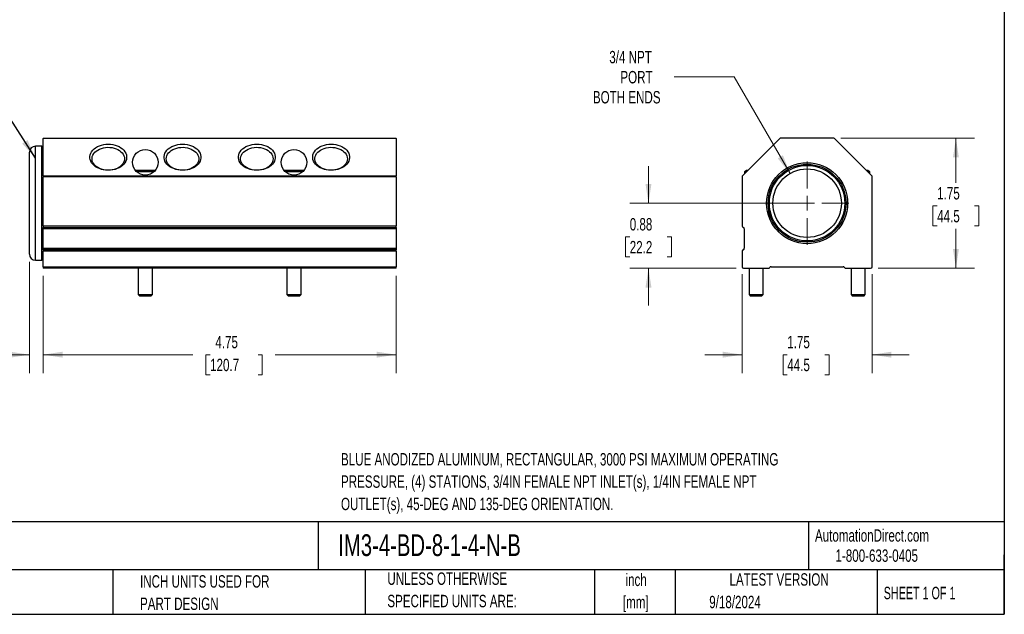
# Model space of a CAD drawing. Header units: inches. Extents: x 0.5 to 21.5, y 0.5 to 16.5.
# Tile 2 of 3: x 8.2 to 21.5, y 0.5 to 8.5. Entities that reach past the tile are written whole.
import ezdxf

# ---------------------------------------------------------------- set-up
doc = ezdxf.new("R2010")
doc.units = ezdxf.units.IN
doc.header["$LTSCALE"] = 2
doc.header["$MEASUREMENT"] = 0
doc.layers.add('TEXT', color=140, linetype='Continuous', lineweight=25)
doc.styles.add('SLDTEXTSTYLE0', font='TXT', dxfattribs={"width": 0.7})
doc.styles.add('SLDTEXTSTYLE1', font='TXT', dxfattribs={"width": 0.65})
doc.dimstyles.new('SLDDIMSTYLE0', dxfattribs={"dimtxt": 0.169922, "dimasz": 0.26, "dimexe": 0, "dimexo": 0.0625, "dimgap": 0.04248, "dimtad": 0, "dimtih": 1, "dimtoh": 1, "dimrnd": 1e-09, "dimzin": 12, "dimdsep": 46, "dimtxsty": 'SLDTEXTSTYLE0', "dimsah": 1, "dimcen": 0.09, "dimadec": 0, "dimazin": 3, "dimtfac": 1, "dimtofl": 0, "dimtmove": 0, "dimatfit": 3, "dimfxl": 0, "dimfrac": 2, "dimtolj": 1, "dimtzin": 12, "dimarcsym": 0})
doc.dimstyles.new('SLDDIMSTYLE1', dxfattribs={"dimtxt": 0.169922, "dimasz": 0.26, "dimexe": 0, "dimexo": 0.0625, "dimgap": 0.04248, "dimtad": 0, "dimtih": 1, "dimtoh": 1, "dimrnd": 1e-09, "dimdsep": 46, "dimtxsty": 'SLDTEXTSTYLE0', "dimsah": 1, "dimcen": 0.09, "dimadec": 0, "dimazin": 2, "dimtfac": 1, "dimtmove": 0, "dimatfit": 0, "dimfxl": 0, "dimfrac": 2, "dimtolj": 1, "dimtzin": 12, "dimarcsym": 0})
doc.dimstyles.new('SLDDIMSTYLE2', dxfattribs={"dimtxt": 0.18, "dimasz": 0.26, "dimexe": 0, "dimexo": 0.0625, "dimgap": 0, "dimtad": 0, "dimtih": 1, "dimtoh": 1, "dimdec": 0, "dimrnd": 1e-09, "dimzin": 0, "dimdsep": 46, "dimtxsty": 'Standard', "dimsah": 1, "dimcen": 0.09, "dimadec": 0, "dimazin": 0, "dimtfac": 0.26, "dimtdec": 0, "dimtofl": 0, "dimtmove": 0, "dimatfit": 3, "dimfxl": 0, "dimfrac": 2, "dimtolj": 1, "dimtzin": 0, "dimarcsym": 0})
doc.dimstyles.new('SLDDIMSTYLE3', dxfattribs={"dimtxt": 0.169922, "dimasz": 0.26, "dimexe": 0, "dimexo": 0.0625, "dimgap": 0.04248, "dimtad": 0, "dimtih": 1, "dimtoh": 1, "dimrnd": 1e-09, "dimzin": 12, "dimdsep": 46, "dimtxsty": 'SLDTEXTSTYLE0', "dimsah": 1, "dimcen": 0.09, "dimadec": 0, "dimazin": 3, "dimtfac": 1, "dimtmove": 0, "dimatfit": 0, "dimfxl": 0, "dimfrac": 2, "dimtolj": 1, "dimtzin": 12, "dimarcsym": 0})
doc.dimstyles.new('SLDDIMSTYLE4', dxfattribs={"dimtxt": 0.169922, "dimasz": 0.26, "dimexe": 0, "dimexo": 0.0625, "dimgap": 0.04248, "dimtad": 0, "dimtih": 1, "dimtoh": 1, "dimrnd": 1e-09, "dimzin": 12, "dimdsep": 46, "dimtxsty": 'SLDTEXTSTYLE0', "dimsah": 1, "dimcen": 0, "dimadec": 0, "dimazin": 3, "dimtfac": 1, "dimtofl": 0, "dimtmove": 0, "dimatfit": 3, "dimfxl": 0, "dimfrac": 2, "dimtolj": 1, "dimtzin": 12, "dimarcsym": 0})

# ---------------------------------------------------------------- blocks, each defined once
blk = doc.blocks.new('_D')
at = {"color": 7, "linetype": 'Continuous', "lineweight": 0}
for p, q in [((8.565, 5.056), (8.565, 3.743)), ((13.315, 5.056), (13.315, 3.743)), ((8.565, 3.993), (10.581, 3.993)), ((10.811, 3.993), (10.754, 3.993)), ((10.754, 3.993), (10.754, 3.723)), ((11.457, 3.993), (11.514, 3.993)), ((11.514, 3.993), (11.514, 3.723)), ((13.315, 3.993), (11.687, 3.993)), ((10.754, 3.723), (10.811, 3.723)), ((11.514, 3.723), (11.457, 3.723))]:
    blk.add_line(p, q, dxfattribs=at)
at = {"color": 7, "linetype": 'Continuous', "lineweight": 18}
for points in [[(8.565, 3.993), (8.825, 3.953), (8.825, 4.033)], [(13.315, 3.993), (13.055, 4.033), (13.055, 3.953)]]:
    blk.add_solid(points, dxfattribs=at)
at = {"color": 7, "linetype": 'Continuous', "lineweight": 18, "char_height": 0.1667, "attachment_point": 1, "style": 'SLDTEXTSTYLE0'}
for s, insert in [('4.75', (10.882, 4.246)), ('120.7', (10.811, 3.938))]:
    blk.add_mtext(s, dxfattribs=dict(at, insert=insert))
blk = doc.blocks.new('_D_1')
at = {"color": 7, "linetype": 'Continuous', "lineweight": 0}
for p, q in [((8.38, 5.244), (8.38, 3.743)), ((8.565, 5.056), (8.565, 3.743)), ((7.222, 3.993), (7.165, 3.993)), ((7.165, 3.993), (7.165, 3.723)), ((7.585, 3.993), (7.642, 3.993)), ((7.642, 3.993), (7.642, 3.723)), ((8.38, 3.993), (7.816, 3.993)), ((8.565, 3.993), (9.065, 3.993)), ((7.165, 3.723), (7.222, 3.723)), ((7.642, 3.723), (7.585, 3.723))]:
    blk.add_line(p, q, dxfattribs=at)
at = {"color": 7, "linetype": 'Continuous', "lineweight": 18}
for points in [[(8.38, 3.993), (8.12, 4.033), (8.12, 3.953)], [(8.565, 3.993), (8.825, 3.953), (8.825, 4.033)]]:
    blk.add_solid(points, dxfattribs=at)
at = {"color": 7, "linetype": 'Continuous', "lineweight": 18, "char_height": 0.1667, "attachment_point": 1, "style": 'SLDTEXTSTYLE0'}
for s, insert in [('0.19', (7.151, 4.246)), ('4.7', (7.222, 3.938))]:
    blk.add_mtext(s, dxfattribs=dict(at, insert=insert))
blk = doc.blocks.new('_D_2')
at = {"color": 7, "linetype": 'Continuous', "lineweight": 0}
for p, q in [((19.3, 6.906), (21.099, 6.906)), ((20.849, 6.906), (20.849, 6.303)), ((20.597, 5.995), (20.539, 5.995)), ((20.539, 5.995), (20.539, 5.725)), ((21.101, 5.995), (21.159, 5.995)), ((21.159, 5.995), (21.159, 5.725)), ((20.539, 5.725), (20.597, 5.725)), ((21.159, 5.725), (21.101, 5.725)), ((20.849, 5.156), (20.849, 5.687)), ((19.801, 5.156), (21.099, 5.156))]:
    blk.add_line(p, q, dxfattribs=at)
at = {"color": 7, "linetype": 'Continuous', "lineweight": 18}
for points in [[(20.849, 6.906), (20.809, 6.646), (20.889, 6.646)], [(20.849, 5.156), (20.889, 5.416), (20.809, 5.416)]]:
    blk.add_solid(points, dxfattribs=at)
at = {"color": 7, "linetype": 'Continuous', "lineweight": 18, "char_height": 0.1667, "attachment_point": 1, "style": 'SLDTEXTSTYLE0'}
for s, insert in [('1.75', (20.597, 6.248)), ('44.5', (20.597, 5.94))]:
    blk.add_mtext(s, dxfattribs=dict(at, insert=insert))
blk = doc.blocks.new('_D_3')
at = {"color": 7, "linetype": 'Continuous', "lineweight": 0}
for p, q in [((17.971, 5.076), (17.971, 3.743)), ((19.721, 5.076), (19.721, 3.743)), ((17.971, 3.993), (17.471, 3.993)), ((18.579, 3.993), (18.522, 3.993)), ((18.522, 3.993), (18.522, 3.723)), ((19.084, 3.993), (19.141, 3.993)), ((19.141, 3.993), (19.141, 3.723)), ((19.721, 3.993), (20.221, 3.993)), ((18.522, 3.723), (18.579, 3.723)), ((19.141, 3.723), (19.084, 3.723))]:
    blk.add_line(p, q, dxfattribs=at)
at = {"color": 7, "linetype": 'Continuous', "lineweight": 18}
for points in [[(17.971, 3.993), (17.711, 4.033), (17.711, 3.953)], [(19.721, 3.993), (19.981, 3.953), (19.981, 4.033)]]:
    blk.add_solid(points, dxfattribs=at)
at = {"color": 7, "linetype": 'Continuous', "lineweight": 18, "char_height": 0.1667, "attachment_point": 1, "style": 'SLDTEXTSTYLE0'}
for s, insert in [('1.75', (18.579, 4.246)), ('44.5', (18.579, 3.938))]:
    blk.add_mtext(s, dxfattribs=dict(at, insert=insert))
blk = doc.blocks.new('_D_4')
at = {"color": 7, "linetype": 'Continuous', "lineweight": 0}
for p, q in [((17.865, 7.73), (17.058, 7.73)), ((18.616, 6.43), (17.865, 7.73))]:
    blk.add_line(p, q, dxfattribs=at)
at = {"color": 7, "linetype": 'Continuous', "lineweight": 18}
blk.add_solid([(18.616, 6.43), (18.521, 6.675), (18.451, 6.635)], dxfattribs=at)
at = {"color": 7, "linetype": 'Continuous', "lineweight": 18, "char_height": 0.1667, "attachment_point": 1, "style": 'SLDTEXTSTYLE0'}
for s, insert in [('3/4 NPT', (16.184, 8.08)), ('PORT', (16.333, 7.81)), ('BOTH ENDS', (15.963, 7.54))]:
    blk.add_mtext(s, dxfattribs=dict(at, insert=insert))
blk = doc.blocks.new('_D_5')
at = {"color": 7, "linetype": 'Continuous', "lineweight": 0}
for p, q in [((16.711, 6.031), (16.711, 6.531)), ((18.746, 6.031), (16.461, 6.031)), ((16.459, 5.578), (16.402, 5.578)), ((16.402, 5.578), (16.402, 5.308)), ((16.964, 5.578), (17.021, 5.578)), ((17.021, 5.578), (17.021, 5.308)), ((16.402, 5.308), (16.459, 5.308)), ((17.021, 5.308), (16.964, 5.308)), ((17.891, 5.156), (16.461, 5.156)), ((16.711, 5.156), (16.711, 4.656))]:
    blk.add_line(p, q, dxfattribs=at)
at = {"color": 7, "linetype": 'Continuous', "lineweight": 18}
for points in [[(16.711, 6.031), (16.751, 6.291), (16.671, 6.291)], [(16.711, 5.156), (16.671, 4.896), (16.751, 4.896)]]:
    blk.add_solid(points, dxfattribs=at)
at = {"color": 7, "linetype": 'Continuous', "lineweight": 18, "char_height": 0.1667, "attachment_point": 1, "style": 'SLDTEXTSTYLE0'}
for s, insert in [('0.88', (16.459, 5.831)), ('22.2', (16.459, 5.523))]:
    blk.add_mtext(s, dxfattribs=dict(at, insert=insert))
blk = doc.blocks.new('SW_CENTERMARKSYMBOL_0')
at = {"color": 0, "linetype": 'Continuous', "lineweight": 18}
for p, q in [((0, 0.2), (0, 0.5605)), ((-0.2, 0), (-0.5605, 0)), ((0, 0), (-0.1, 0)), ((0, 0), (0, 0.1)), ((0, 0), (0, -0.1)), ((0, 0), (0.1, 0)), ((0.2, 0), (0.5605, 0)), ((0, -0.2), (0, -0.5605))]:
    blk.add_line(p, q, dxfattribs=at)

msp = doc.modelspace()

# ---------------------------------------------------------------- linework, layer by layer
for p, q in [((8.565, 6.906), (13.315, 6.906)), ((8.565, 6.906), (8.565, 6.9)), ((13.315, 6.9), (8.565, 6.9)), ((8.565, 6.399), (8.565, 6.9)), ((13.315, 6.9), (13.315, 6.906)), ((13.315, 6.9), (13.315, 6.399)), ((18.478, 6.9), (17.977, 6.399)), ((19.2, 6.906), (18.492, 6.906)), ((19.715, 6.399), (19.215, 6.9)), ((8.545, 6.798), (8.46, 6.798)), ((8.46, 5.264), (8.46, 6.798)), ((8.545, 5.264), (8.545, 6.798)), ((8.565, 6.399), (8.565, 6.385)), ((8.565, 6.399), (13.315, 6.399)), ((13.315, 6.385), (8.565, 6.385)), ((8.565, 5.725), (8.565, 6.385)), ((9.813, 6.471), (9.81, 6.469)), ((10.068, 6.471), (9.813, 6.471)), ((10.053, 6.451), (9.828, 6.451)), ((10.071, 6.469), (10.068, 6.471)), ((11.813, 6.471), (11.81, 6.469)), ((12.068, 6.471), (11.813, 6.471)), ((12.053, 6.451), (11.828, 6.451)), ((12.071, 6.469), (12.068, 6.471)), ((13.315, 6.385), (13.315, 6.399)), ((13.315, 6.385), (13.315, 5.725)), ((17.971, 6.385), (17.971, 5.725)), ((18.031, 6.471), (18.003, 6.451)), ((18.003, 6.451), (18.003, 6.425)), ((18.029, 6.451), (18.003, 6.451)), ((18.049, 6.471), (18.031, 6.471)), ((19.662, 6.471), (19.644, 6.471)), ((19.69, 6.451), (19.662, 6.471)), ((19.69, 6.451), (19.664, 6.451)), ((19.69, 6.425), (19.69, 6.451)), ((19.721, 5.176), (19.721, 6.385)), ((8.565, 5.725), (8.565, 5.705)), ((8.565, 5.725), (13.315, 5.725)), ((8.565, 5.705), (13.315, 5.705)), ((8.565, 5.686), (8.565, 5.705)), ((13.315, 5.705), (13.315, 5.725)), ((13.315, 5.705), (13.315, 5.686)), ((13.315, 5.686), (8.565, 5.686)), ((8.565, 5.425), (8.565, 5.686)), ((13.315, 5.686), (13.315, 5.425)), ((18.001, 5.686), (18.001, 5.425)), ((8.565, 5.425), (13.315, 5.425)), ((8.565, 5.405), (8.565, 5.425)), ((8.565, 5.405), (8.565, 5.386)), ((13.315, 5.405), (8.565, 5.405)), ((13.315, 5.386), (8.565, 5.386)), ((8.565, 5.176), (8.565, 5.386)), ((13.315, 5.425), (13.315, 5.405)), ((13.315, 5.386), (13.315, 5.405)), ((13.315, 5.386), (13.315, 5.176)), ((17.971, 5.386), (17.971, 5.176)), ((8.46, 5.264), (8.545, 5.264)), ((8.565, 5.176), (8.565, 5.156)), ((8.565, 5.176), (13.315, 5.176)), ((13.315, 5.156), (13.315, 5.176)), ((18.361, 5.176), (19.332, 5.176)), ((13.315, 5.156), (8.565, 5.156)), ((9.845, 5.156), (9.845, 4.801)), ((10.035, 4.801), (10.035, 5.156)), ((11.845, 5.156), (11.845, 4.801)), ((12.035, 4.801), (12.035, 5.156)), ((17.991, 5.156), (18.326, 5.156)), ((18.064, 5.156), (18.064, 4.801)), ((18.254, 4.801), (18.254, 5.156)), ((19.366, 5.156), (19.701, 5.156)), ((19.439, 5.156), (19.439, 4.801)), ((19.629, 4.801), (19.629, 5.156)), ((9.845, 4.801), (9.865, 4.781)), ((9.845, 4.801), (10.035, 4.801)), ((10.015, 4.781), (9.865, 4.781)), ((10.015, 4.781), (10.035, 4.801)), ((11.845, 4.801), (11.865, 4.781)), ((11.845, 4.801), (12.035, 4.801)), ((12.015, 4.781), (11.865, 4.781)), ((12.015, 4.781), (12.035, 4.801)), ((18.064, 4.801), (18.084, 4.781)), ((18.064, 4.801), (18.254, 4.801)), ((18.234, 4.781), (18.084, 4.781)), ((18.234, 4.781), (18.254, 4.801)), ((19.439, 4.801), (19.459, 4.781)), ((19.439, 4.801), (19.629, 4.801)), ((19.609, 4.781), (19.459, 4.781)), ((19.609, 4.781), (19.629, 4.801))]:
    msp.add_line(p, q)
at = {"flags": 128}
for points in [[(9.44, 6.474), (9.409, 6.475), (9.379, 6.479), (9.349, 6.486), (9.321, 6.496), (9.294, 6.507), (9.27, 6.522), (9.249, 6.538), (9.231, 6.555), (9.216, 6.575), (9.204, 6.595), (9.196, 6.617), (9.192, 6.639), (9.192, 6.661), (9.196, 6.683), (9.204, 6.704), (9.216, 6.724), (9.231, 6.744), (9.249, 6.762), (9.27, 6.778), (9.294, 6.792), (9.321, 6.804), (9.349, 6.813), (9.379, 6.82), (9.409, 6.824), (9.44, 6.825), (9.472, 6.824), (9.502, 6.82), (9.532, 6.813), (9.56, 6.804), (9.586, 6.792), (9.61, 6.778), (9.632, 6.762), (9.65, 6.744), (9.665, 6.724), (9.677, 6.704), (9.684, 6.683), (9.688, 6.661), (9.688, 6.639), (9.684, 6.617), (9.677, 6.595), (9.665, 6.575), (9.65, 6.555), (9.632, 6.538), (9.61, 6.522), (9.586, 6.507), (9.56, 6.496), (9.532, 6.486), (9.502, 6.479), (9.472, 6.475), (9.44, 6.474)], [(9.659, 6.629), (9.657, 6.608), (9.651, 6.588), (9.642, 6.568), (9.628, 6.55), (9.612, 6.533), (9.592, 6.517), (9.57, 6.504), (9.546, 6.493), (9.519, 6.484), (9.491, 6.478), (9.462, 6.475), (9.433, 6.474), (9.404, 6.476), (9.376, 6.481), (9.349, 6.488), (9.323, 6.498), (9.299, 6.51), (9.278, 6.525), (9.26, 6.541), (9.245, 6.559), (9.234, 6.578), (9.226, 6.597), (9.222, 6.618), (9.222, 6.639), (9.226, 6.659), (9.234, 6.679), (9.245, 6.698), (9.26, 6.716), (9.278, 6.732), (9.299, 6.746), (9.323, 6.759), (9.348, 6.768), (9.375, 6.776), (9.404, 6.781), (9.433, 6.783), (9.462, 6.782), (9.491, 6.779), (9.519, 6.773), (9.545, 6.764), (9.57, 6.753), (9.592, 6.74), (9.612, 6.724), (9.628, 6.707), (9.641, 6.689), (9.651, 6.669), (9.657, 6.649), (9.659, 6.629)], [(10.44, 6.474), (10.409, 6.475), (10.379, 6.479), (10.349, 6.486), (10.321, 6.496), (10.294, 6.507), (10.27, 6.522), (10.249, 6.538), (10.231, 6.555), (10.216, 6.575), (10.204, 6.595), (10.196, 6.617), (10.192, 6.639), (10.192, 6.661), (10.196, 6.683), (10.204, 6.704), (10.216, 6.724), (10.231, 6.744), (10.249, 6.762), (10.27, 6.778), (10.294, 6.792), (10.321, 6.804), (10.349, 6.813), (10.379, 6.82), (10.409, 6.824), (10.44, 6.825), (10.472, 6.824), (10.502, 6.82), (10.532, 6.813), (10.56, 6.804), (10.586, 6.792), (10.61, 6.778), (10.632, 6.762), (10.65, 6.744), (10.665, 6.724), (10.677, 6.704), (10.684, 6.683), (10.688, 6.661), (10.688, 6.639), (10.684, 6.617), (10.677, 6.595), (10.665, 6.575), (10.65, 6.555), (10.632, 6.538), (10.61, 6.522), (10.586, 6.507), (10.56, 6.496), (10.532, 6.486), (10.502, 6.479), (10.472, 6.475), (10.44, 6.474)], [(10.222, 6.628), (10.224, 6.649), (10.23, 6.669), (10.239, 6.689), (10.252, 6.707), (10.269, 6.724), (10.288, 6.739), (10.311, 6.753), (10.335, 6.764), (10.362, 6.773), (10.39, 6.779), (10.419, 6.782), (10.448, 6.783), (10.477, 6.781), (10.505, 6.776), (10.532, 6.769), (10.558, 6.759), (10.581, 6.746), (10.602, 6.732), (10.621, 6.716), (10.635, 6.698), (10.647, 6.679), (10.655, 6.659), (10.658, 6.639), (10.658, 6.618), (10.655, 6.598), (10.647, 6.578), (10.635, 6.559), (10.621, 6.541), (10.602, 6.525), (10.581, 6.51), (10.558, 6.498), (10.532, 6.488), (10.505, 6.481), (10.477, 6.476), (10.448, 6.474), (10.419, 6.475), (10.39, 6.478), (10.362, 6.484), (10.335, 6.493), (10.311, 6.504), (10.288, 6.517), (10.269, 6.533), (10.252, 6.55), (10.239, 6.568), (10.23, 6.588), (10.224, 6.608), (10.222, 6.628)], [(11.44, 6.474), (11.409, 6.475), (11.379, 6.479), (11.349, 6.486), (11.321, 6.496), (11.294, 6.507), (11.27, 6.522), (11.249, 6.538), (11.231, 6.555), (11.216, 6.575), (11.204, 6.595), (11.196, 6.617), (11.192, 6.639), (11.192, 6.661), (11.196, 6.683), (11.204, 6.704), (11.216, 6.724), (11.231, 6.744), (11.249, 6.762), (11.27, 6.778), (11.294, 6.792), (11.321, 6.804), (11.349, 6.813), (11.379, 6.82), (11.409, 6.824), (11.44, 6.825), (11.472, 6.824), (11.502, 6.82), (11.532, 6.813), (11.56, 6.804), (11.586, 6.792), (11.61, 6.778), (11.632, 6.762), (11.65, 6.744), (11.665, 6.724), (11.677, 6.704), (11.684, 6.683), (11.688, 6.661), (11.688, 6.639), (11.684, 6.617), (11.677, 6.595), (11.665, 6.575), (11.65, 6.555), (11.632, 6.538), (11.61, 6.522), (11.586, 6.507), (11.56, 6.496), (11.532, 6.486), (11.502, 6.479), (11.472, 6.475), (11.44, 6.474)], [(11.659, 6.629), (11.657, 6.608), (11.651, 6.588), (11.642, 6.568), (11.628, 6.55), (11.612, 6.533), (11.592, 6.517), (11.57, 6.504), (11.546, 6.493), (11.519, 6.484), (11.491, 6.478), (11.462, 6.475), (11.433, 6.474), (11.404, 6.476), (11.376, 6.481), (11.349, 6.488), (11.323, 6.498), (11.299, 6.51), (11.278, 6.525), (11.26, 6.541), (11.245, 6.559), (11.234, 6.578), (11.226, 6.597), (11.222, 6.618), (11.222, 6.639), (11.226, 6.659), (11.234, 6.679), (11.245, 6.698), (11.26, 6.716), (11.278, 6.732), (11.299, 6.746), (11.323, 6.759), (11.348, 6.768), (11.375, 6.776), (11.404, 6.781), (11.433, 6.783), (11.462, 6.782), (11.491, 6.779), (11.519, 6.773), (11.545, 6.764), (11.57, 6.753), (11.592, 6.74), (11.612, 6.724), (11.628, 6.707), (11.641, 6.689), (11.651, 6.669), (11.657, 6.649), (11.659, 6.629)], [(12.44, 6.474), (12.409, 6.475), (12.379, 6.479), (12.349, 6.486), (12.321, 6.496), (12.294, 6.507), (12.27, 6.522), (12.249, 6.538), (12.231, 6.555), (12.216, 6.575), (12.204, 6.595), (12.196, 6.617), (12.192, 6.639), (12.192, 6.661), (12.196, 6.683), (12.204, 6.704), (12.216, 6.724), (12.231, 6.744), (12.249, 6.762), (12.27, 6.778), (12.294, 6.792), (12.321, 6.804), (12.349, 6.813), (12.379, 6.82), (12.409, 6.824), (12.44, 6.825), (12.472, 6.824), (12.502, 6.82), (12.532, 6.813), (12.56, 6.804), (12.586, 6.792), (12.61, 6.778), (12.632, 6.762), (12.65, 6.744), (12.665, 6.724), (12.677, 6.704), (12.684, 6.683), (12.688, 6.661), (12.688, 6.639), (12.684, 6.617), (12.677, 6.595), (12.665, 6.575), (12.65, 6.555), (12.632, 6.538), (12.61, 6.522), (12.586, 6.507), (12.56, 6.496), (12.532, 6.486), (12.502, 6.479), (12.472, 6.475), (12.44, 6.474)], [(12.659, 6.629), (12.657, 6.608), (12.651, 6.588), (12.642, 6.568), (12.628, 6.55), (12.612, 6.533), (12.592, 6.517), (12.57, 6.504), (12.546, 6.493), (12.519, 6.484), (12.491, 6.478), (12.462, 6.475), (12.433, 6.474), (12.404, 6.476), (12.376, 6.481), (12.349, 6.488), (12.323, 6.498), (12.299, 6.51), (12.278, 6.525), (12.26, 6.541), (12.245, 6.559), (12.234, 6.578), (12.226, 6.597), (12.222, 6.618), (12.222, 6.639), (12.226, 6.659), (12.234, 6.679), (12.245, 6.698), (12.26, 6.716), (12.278, 6.732), (12.299, 6.746), (12.323, 6.759), (12.348, 6.768), (12.375, 6.776), (12.404, 6.781), (12.433, 6.783), (12.462, 6.782), (12.491, 6.779), (12.519, 6.773), (12.545, 6.764), (12.57, 6.753), (12.592, 6.74), (12.612, 6.724), (12.628, 6.707), (12.641, 6.689), (12.651, 6.669), (12.657, 6.649), (12.659, 6.629)]]:
    msp.add_lwpolyline(points, dxfattribs=at)
for centre, radius in [((9.94, 6.581), 0.172), ((11.94, 6.581), 0.172), ((18.846, 6.031), 0.545), ((18.846, 6.031), 0.524), ((18.846, 6.031), 0.508), ((18.846, 6.031), 0.461)]:
    msp.add_circle(centre, radius)
for centre, radius, start, end in [((18.492, 6.886), 0.02, 90, 134.9999), ((19.2, 6.886), 0.02, 44.9999, 90), ((8.46, 6.718), 0.08, 90, 180), ((8.545, 6.778), 0.02, 0, 90), ((17.991, 6.385), 0.02, 134.9999, 180), ((19.701, 6.385), 0.02, 0, 44.9999), ((17.991, 5.725), 0.02, 180, 255.5225), ((17.981, 5.686), 0.02, 0, 75.5225), ((8.46, 5.344), 0.08, 180, 270), ((17.991, 5.386), 0.02, 104.4775, 180), ((17.981, 5.425), 0.02, 284.4775, 0), ((8.545, 5.284), 0.02, 270, 0), ((17.991, 5.176), 0.02, 180, 270), ((18.361, 5.156), 0.02, 90, 150), ((19.332, 5.156), 0.02, 30, 90), ((19.701, 5.176), 0.02, 270, 0), ((18.326, 5.176), 0.02, 270, 330), ((19.366, 5.176), 0.02, 210, 270)]:
    msp.add_arc(centre, radius, start, end)
msp.add_open_spline([(8.38, 5.344), (8.38, 5.344), (8.38, 5.344), (8.38, 5.345), (8.38, 5.345), (8.38, 5.347), (8.38, 5.348), (8.38, 5.35), (8.38, 5.353), (8.38, 5.358), (8.38, 5.37), (8.38, 5.391), (8.38, 5.42), (8.38, 5.467), (8.38, 5.542), (8.38, 5.652), (8.38, 5.775), (8.38, 5.903), (8.38, 6.031), (8.38, 6.159), (8.38, 6.287), (8.38, 6.41), (8.38, 6.52), (8.38, 6.595), (8.38, 6.642), (8.38, 6.67), (8.38, 6.692), (8.38, 6.705), (8.38, 6.712), (8.38, 6.715), (8.38, 6.717), (8.38, 6.718), (8.38, 6.718)], degree=3, knots=[0, 0, 0, 0, 0.0073001, 0.0145894, 0.0218717, 0.0291507, 0.0364303, 0.0437144, 0.0510067, 0.0583111, 0.0892022, 0.1201028, 0.1522816, 0.18447, 0.2501189, 0.3157677, 0.3800524, 0.4417711, 0.5000019, 0.5582327, 0.6199514, 0.6842361, 0.7498849, 0.8155338, 0.8477126, 0.879901, 0.9107921, 0.9416927, 0.9562812, 0.9708415, 0.9854043, 1, 1, 1, 1])
at = {"layer": 'TEXT'}
for p, q in [((21.5, 16.5), (21.5, 0.5)), ((21.5, 1.742), (0.5, 1.742)), ((12.264, 1.742), (12.264, 1.1)), ((18.864, 1.742), (18.864, 1.1)), ((21.5, 0.5), (21.5, 1.3)), ((21.5, 1.1), (0.5, 1.1)), ((9.5, 1.1), (9.5, 0.5)), ((12.896, 1.1), (12.896, 0.5)), ((15.986, 1.1), (15.986, 0.5)), ((17.072, 1.1), (17.072, 0.5)), ((19.791, 1.1), (19.791, 0.5)), ((0.5, 0.5), (21.5, 0.5))]:
    msp.add_line(p, q, dxfattribs=at)

# ---------------------------------------------------------------- block references
at = {"color": 7, "linetype": 'Continuous', "lineweight": 0}
msp.add_blockref('SW_CENTERMARKSYMBOL_0', (18.846, 6.031), dxfattribs=at)

# ---------------------------------------------------------------- texts
at = {"color": 7, "linetype": 'Continuous', "lineweight": 0, "char_height": 0.16667, "attachment_point": 1, "style": 'SLDTEXTSTYLE0'}
for s, insert in [('BLUE ANODIZED ALUMINUM, RECTANGULAR, 3000 PSI MAXIMUM OPERATING', (12.573, 2.669)), ('PRESSURE, (4) STATIONS, 3/4IN FEMALE NPT INLET(s), 1/4IN FEMALE NPT', (12.573, 2.369)), ('OUTLET(s), 45-DEG AND 135-DEG ORIENTATION.', (12.573, 2.068))]:
    msp.add_mtext(s, dxfattribs=dict(at, insert=insert))
at = {"color": 179, "linetype": 'Continuous', "lineweight": 18, "char_height": 0.16667, "attachment_point": 1, "style": 'SLDTEXTSTYLE0'}
for s, insert in [('AutomationDirect.com', (18.952, 1.644)), ('1-800-633-0405', (19.228, 1.373))]:
    msp.add_mtext(s, dxfattribs=dict(at, insert=insert))
at = {"layer": 'TEXT'}
for s, insert, char_height, attachment_point, style in [('CITO AIR, COOLANT, OIL OR WATER MANIFOLD', (0.627, 1.576), 0.29167, 1, 'SLDTEXTSTYLE0'), ('IM3-4-BD-8-1-4-N-B', (12.536, 1.576), 0.29167, 1, 'SLDTEXTSTYLE0'), ('PART DIMENSIONS MAY DIFFER SLIGHTLY', (4.34, 1.063), 0.16667, 1, 'SLDTEXTSTYLE0'), ('UNLESS OTHERWISE', (13.197, 1.063), 0.16667, 1, 'SLDTEXTSTYLE0'), ('inch', (16.545, 1.047), 0.1667, 2, 'SLDTEXTSTYLE0'), ('INCH UNITS USED FOR', (9.868, 1.026), 0.16667, 1, 'SLDTEXTSTYLE0'), ('LATEST VERSION', (18.469, 1.052), 0.16667, 2, 'SLDTEXTSTYLE0'), ('SHEET 1 OF 1', (19.877, 0.87), 0.16667, 1, 'SLDTEXTSTYLE1'), ("DUE TO MANUFACTURER'S VARIANCES", (4.34, 0.762), 0.16667, 1, 'SLDTEXTSTYLE0'), ('PART DESIGN', (9.868, 0.725), 0.16667, 1, 'SLDTEXTSTYLE0'), ('SPECIFIED UNITS ARE:', (13.197, 0.762), 0.16667, 1, 'SLDTEXTSTYLE0'), ('[mm]', (16.54, 0.746), 0.1667, 2, 'SLDTEXTSTYLE0'), ('9/18/2024', (17.529, 0.749), 0.1667, 1, 'SLDTEXTSTYLE0')]:
    msp.add_mtext(s, dxfattribs=dict(at, insert=insert, char_height=char_height, attachment_point=attachment_point, style=style))

# ---------------------------------------------------------------- dimensions: what is measured, and where the dimension line sits
at = {"color": 7, "linetype": 'Continuous', "lineweight": 18}
dim = msp.add_diameter_dim_2p(p1=(19.077, 5.632), p2=(18.616, 6.43), text='3/4 NPT\\PPORT\\PBOTH ENDS', dimstyle='SLDDIMSTYLE4', override={"dimpost": '<>'}, dxfattribs=at)
dim.commit()
dim.dimension.update_dxf_attribs({"geometry": '_D_4', "text_midpoint": (16.633, 7.73), "dimtype": 163})
for base, p1, p2, angle, dimstyle, picture, middle in [((20.849, 6.906), (19.701, 5.156), (19.2, 6.906), 90, 'SLDDIMSTYLE0', '_D_2', (20.849, 5.995)), ((16.711493, 6.030884), (17.991335, 5.155883), (18.846335, 6.030884), 90, 'SLDDIMSTYLE1', '_D_5', (16.711493, 5.577756)), ((13.315, 3.993), (8.565, 5.156), (13.315, 5.156), 0, 'SLDDIMSTYLE0', '_D', (11.134, 3.993))]:
    dim = msp.add_linear_dim(base=base, p1=p1, p2=p2, angle=angle, dimstyle=dimstyle, dxfattribs=at)
    dim.commit()
    dim.dimension.update_dxf_attribs({"geometry": picture, "text_midpoint": middle, "dimtype": 160})
for base, p1, p2, dimstyle, picture, middle in [((8.380384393, 3.99348131), (8.565384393, 5.155882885), (8.380384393, 5.343883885), 'SLDDIMSTYLE1', '_D_1', (7.403502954, 3.99348131)), ((17.971, 3.993), (19.721, 5.176), (17.971, 5.176), 'SLDDIMSTYLE3', '_D_3', (18.832, 3.993))]:
    dim = msp.add_linear_dim(base=base, p1=p1, p2=p2, dimstyle=dimstyle, dxfattribs=at)
    dim.commit()
    dim.dimension.update_dxf_attribs({"geometry": picture, "text_midpoint": middle, "dimtype": 160})

# ---------------------------------------------------------------- leaders
at = {"color": 7, "linetype": 'Continuous', "lineweight": 0}
msp.add_leader([(8.46, 6.639), (7.588, 7.985), (7.088, 7.985)], dimstyle='SLDDIMSTYLE2', dxfattribs=at)

doc.saveas('drawing.dxf')
